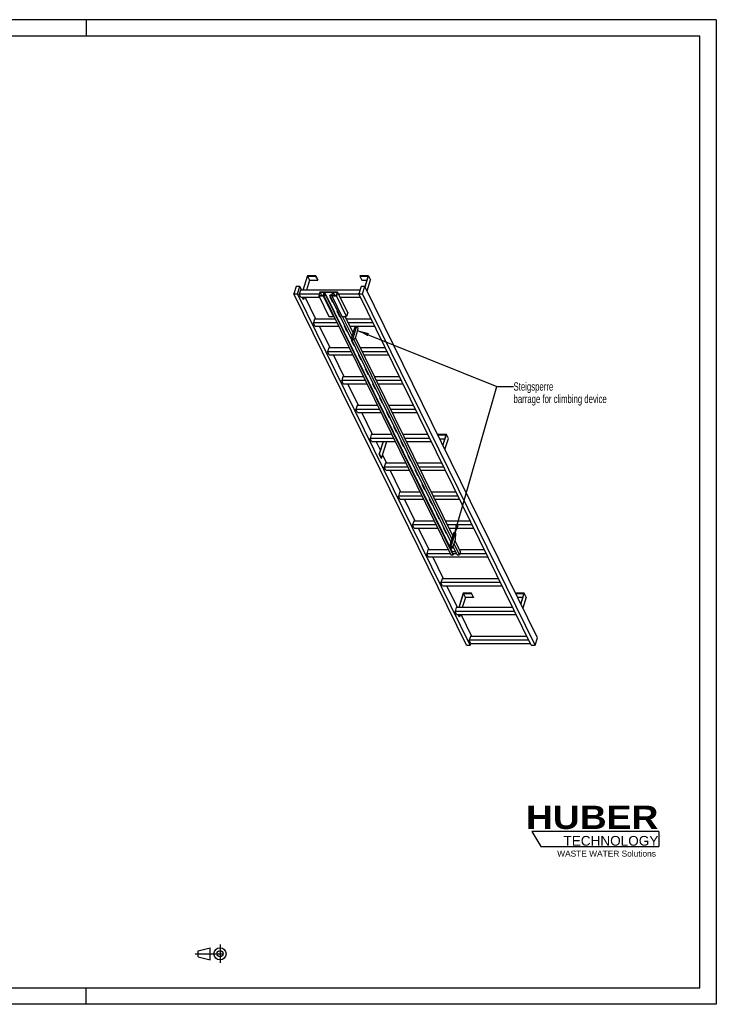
# Model space of a CAD drawing. Header units: millimetres. Extents: x 0 to 8400, y 0 to 5940.
# Tile 2 of 2: x 4200 to 8400, y 0 to 5940. Entities that reach past the tile are written whole.
import ezdxf

# ---------------------------------------------------------------- set-up
doc = ezdxf.new("R2010")
doc.units = ezdxf.units.MM
doc.header["$LTSCALE"] = 462
doc.linetypes.add('CENTER', pattern=[0.6, 0.375, -0.075, 0.075, -0.075])
doc.layers.get('0').update_dxf_attribs({"linetype": 'CONTINUOUS'})
for name, color, linetype in [('053_NOTES', 7, 'CONTINUOUS'), ('HUBER_Logo_BL1', 7, 'CONTINUOUS'), ('HUBER_Logo_BL2', 7, 'CONTINUOUS')]:
    doc.layers.add(name, color=color, linetype=linetype)
doc.styles.get("Standard").update_dxf_attribs({"font": 'txt', "width": 0.7})
doc.styles.add('TEXTSTYLE_2', font='ariblk.ttf')
doc.styles.add('TEXTSTYLE_3', font='arial.ttf')
doc.dimstyles.get("Standard").update_dxf_attribs({"dimtxt": 50, "dimasz": 70, "dimexe": 2, "dimexo": 1, "dimtad": 1, "dimtxsty": 'STANDARD', "dimblk": '_FILLED', "dimblk1": '_FILLED', "dimblk2": '_FILLED', "dimcen": 0.09, "dimazin": 2, "dimtol": 1, "dimtp": 0.01, "dimtm": 0.01, "dimtfac": 1, "dimtofl": 0, "dimtmove": 0, "dimatfit": 3, "dimldrblk": '_FILLED', "dimfxl": 1, "dimtolj": 1, "dimarcsym": 0})

# ---------------------------------------------------------------- blocks, each defined once
blk = doc.blocks.new('HUBER_LOGO_BL1', base_point=(7675, 1007.5))
at = {"layer": 'HUBER_Logo_BL1', "color": 2, "linetype": 'CONTINUOUS', "attachment_point": 3, "line_spacing_factor": 0.78}
for s, insert, char_height, width, style in [('HUBER\\P\\fArial;\\H58.5;TECHNOLOGY ', (8050.7, 1198.2), 140.4, 775.343, 'TEXTSTYLE_2'), ('WASTE WATER Solutions', (8036, 927.2), 36, 594.067, 'TEXTSTYLE_3')]:
    blk.add_mtext(s, dxfattribs=dict(at, insert=insert, char_height=char_height, width=width, style=style))
blk = doc.blocks.new('PROJEKTIONSMETHODE_1_BL3', base_point=(5360, 305))
at = {"color": 2, "linetype": 'CENTER'}
for p, q in [((5407.7, 360), (5407.7, 250)), ((5257.3, 305), (5462.7, 305))]:
    blk.add_line(p, q, dxfattribs=at)
at = {"color": 2, "linetype": 'CONTINUOUS'}
for p, q in [((5275.7, 323.3), (5349, 341.7)), ((5275.7, 286.7), (5275.7, 323.3)), ((5349, 268.3), (5349, 341.7)), ((5275.7, 286.7), (5349, 268.3))]:
    blk.add_line(p, q, dxfattribs=at)
for radius in [36.7, 18.3]:
    blk.add_circle((5407.7, 305), radius, dxfattribs=at)
blk = doc.blocks.new('_FILLED')
at = {"color": 0, "linetype": 'BYBLOCK'}
blk.add_solid([(0, 0), (-1, 0.143), (-1, -0.143)], dxfattribs=at)
blk = doc.blocks.new('HUBER_LOGO_BL2', base_point=(7670.4, 997))
at = {"layer": 'HUBER_Logo_BL2', "color": 5, "linetype": 'CONTINUOUS'}
for p, q in [((8052.9, 1042), (7287.9, 1042)), ((7287.9, 1042), (7341.9, 952)), ((8052.9, 1042), (8052.9, 952)), ((7341.9, 952), (8052.9, 952))]:
    blk.add_line(p, q, dxfattribs=at)

msp = doc.modelspace()

# ---------------------------------------------------------------- linework, layer by layer
at = {"color": 3, "linetype": 'CONTINUOUS'}
for p, q in [((8400, 5940), (0, 5940)), ((4600, 5940), (4600, 5840)), ((8400, 5940), (8400, 0)), ((4600, 0), (4600, 100)), ((8400, 0), (0, 0))]:
    msp.add_line(p, q, dxfattribs=at)
at = {"color": 5, "linetype": 'CONTINUOUS'}
for p, q in [((8300, 5840), (100, 5840)), ((8300, 100), (8300, 5840)), ((100, 100), (8300, 100))]:
    msp.add_line(p, q, dxfattribs=at)
at = {"color": 7, "linetype": 'CONTINUOUS'}
for p, q in [((5934.28, 4395.11), (5907.363, 4308.009)), ((5909.206, 4308.009), (5935.638, 4393.543)), ((5947.839, 4368.679), (5929.091, 4308.009)), ((5984.938, 4395.11), (5934.28, 4395.11)), ((5935.638, 4393.543), (5947.839, 4368.679)), ((5935.638, 4393.543), (5984.454, 4393.543)), ((5947.839, 4368.679), (5996.656, 4368.679)), ((5984.454, 4393.543), (5984.938, 4395.11)), ((5984.454, 4393.543), (5996.656, 4368.679)), ((5984.938, 4395.11), (5997.14, 4370.246)), ((5996.656, 4368.679), (5997.14, 4370.246)), ((6252.046, 4395.11), (6251.562, 4393.543)), ((6251.562, 4393.543), (6263.763, 4368.679)), ((6251.562, 4393.543), (6300.378, 4393.543)), ((6302.704, 4395.11), (6252.046, 4395.11)), ((6263.763, 4368.679), (6292.694, 4368.679)), ((6300.378, 4393.543), (6281.056, 4331.02)), ((6282.19, 4328.728), (6302.704, 4395.11)), ((6294.392, 4303.864), (6314.906, 4370.246)), ((6302.704, 4395.11), (6314.906, 4370.246)), ((5866.59, 4331.016), (5852.792, 4286.367)), ((6892.985, 2166.677), (5852.792, 4286.367)), ((5852.792, 4286.367), (5875.819, 4286.367)), ((5889.616, 4331.016), (5866.59, 4331.016)), ((5875.819, 4286.367), (5889.616, 4331.016)), ((6916.011, 2166.677), (5875.819, 4286.367)), ((5892.449, 4308.009), (5885.187, 4284.509)), ((5894.339, 4265.861), (5885.187, 4284.509)), ((6006.035, 4284.509), (5885.187, 4284.509)), ((5900.907, 4308.009), (5889.616, 4331.016)), ((6250.931, 4308.009), (5892.449, 4308.009)), ((6009.853, 4296.863), (6002.591, 4273.364)), ((6010.532, 4296.08), (6003.754, 4274.147)), ((6009.853, 4296.863), (6116.696, 4296.863)), ((6010.532, 4296.08), (6021.295, 4274.147)), ((6036.322, 4296.08), (6010.532, 4296.08)), ((6029.544, 4274.147), (6036.322, 4296.08)), ((6031.699, 4278.142), (6030.223, 4273.364)), ((6031.699, 4278.142), (6800.405, 2711.685)), ((6045.515, 4278.142), (6031.699, 4278.142)), ((6038.188, 4296.158), (6032.863, 4278.925)), ((6032.863, 4278.925), (6045.757, 4278.925)), ((6038.188, 4296.158), (6806.894, 2729.701)), ((6087.925, 4296.158), (6038.188, 4296.158)), ((6045.757, 4278.925), (6045.515, 4278.142)), ((6814.221, 2711.685), (6045.515, 4278.142)), ((6045.757, 4278.925), (6814.463, 2712.468)), ((6069.463, 4278.142), (6069.705, 4278.925)), ((6799.364, 2790.759), (6069.463, 4278.142)), ((6083.279, 4278.142), (6069.463, 4278.142)), ((6069.705, 4278.925), (6082.6, 4278.925)), ((6083.279, 4278.142), (6081.802, 4273.364)), ((6082.6, 4278.925), (6087.925, 4296.158)), ((6089.743, 4296.08), (6082.965, 4274.147)), ((6089.743, 4296.08), (6100.507, 4274.147)), ((6115.533, 4296.08), (6089.743, 4296.08)), ((6108.755, 4274.147), (6115.533, 4296.08)), ((6116.696, 4296.863), (6109.434, 4273.364)), ((6177.704, 4172.541), (6116.696, 4296.863)), ((6245.155, 4284.509), (6122.759, 4284.509)), ((6258.041, 4331.016), (6244.243, 4286.367)), ((7284.436, 2166.677), (6244.243, 4286.367)), ((6244.243, 4286.367), (6267.27, 4286.367)), ((6281.067, 4331.016), (6258.041, 4331.016)), ((6267.27, 4286.367), (6281.067, 4331.016)), ((7307.462, 2166.677), (6267.27, 4286.367)), ((7321.26, 2211.326), (6281.067, 4331.016)), ((5894.339, 4265.861), (6006.273, 4265.861)), ((5910.171, 4252.747), (5903.736, 4265.861)), ((5905.578, 4265.861), (5912.013, 4252.747)), ((5910.171, 4252.747), (5912.013, 4252.747)), ((5916.066, 4265.861), (5912.013, 4252.747)), ((5986.318, 4133.958), (5921.59, 4265.861)), ((6002.591, 4273.364), (6063.599, 4149.042)), ((6030.223, 4273.364), (6002.591, 4273.364)), ((6003.754, 4274.147), (6029.544, 4274.147)), ((6091.231, 4149.042), (6030.223, 4273.364)), ((6070.336, 4268.186), (6085.588, 4237.105)), ((6074.349, 4268.186), (6070.336, 4268.186)), ((6070.9, 4268.186), (6085.806, 4237.81)), ((6072.041, 4265.861), (6075.489, 4265.861)), ((6081.802, 4273.364), (6142.811, 4149.042)), ((6109.434, 4273.364), (6081.802, 4273.364)), ((6082.965, 4274.147), (6108.755, 4274.147)), ((6085.588, 4237.105), (6085.806, 4237.81)), ((6085.588, 4237.105), (6089.601, 4237.105)), ((6085.806, 4237.81), (6089.255, 4237.81)), ((6170.442, 4149.042), (6109.434, 4273.364)), ((6131.91, 4265.861), (6254.306, 4265.861)), ((6113.042, 4181.16), (6128.294, 4150.08)), ((6117.055, 4181.16), (6113.042, 4181.16)), ((6113.606, 4181.16), (6128.512, 4150.785)), ((6177.704, 4172.541), (6170.442, 4149.042)), ((5977.861, 4133.958), (5970.599, 4110.459)), ((5979.75, 4091.81), (5970.599, 4110.459)), ((6113.986, 4110.459), (5970.599, 4110.459)), ((6102.454, 4133.958), (5977.861, 4133.958)), ((6063.599, 4149.042), (6091.231, 4149.042)), ((6092.708, 4153.82), (6091.231, 4149.042)), ((6128.294, 4150.08), (6128.512, 4150.785)), ((6128.294, 4150.08), (6132.307, 4150.08)), ((6128.512, 4150.785), (6131.961, 4150.785)), ((6142.811, 4149.042), (6170.442, 4149.042)), ((6203.923, 4032.295), (6146.632, 4149.042)), ((6209.708, 4051.017), (6161.605, 4149.042)), ((6319.034, 4133.958), (6169.006, 4133.958)), ((6330.566, 4110.459), (6180.538, 4110.459)), ((5979.75, 4091.81), (6123.138, 4091.81)), ((6071.73, 3959.908), (6007.002, 4091.81)), ((6155.748, 4094.135), (6171, 4063.055)), ((6159.76, 4094.135), (6155.748, 4094.135)), ((6156.312, 4094.135), (6171.218, 4063.76)), ((6157.453, 4091.81), (6160.901, 4091.81)), ((6171, 4063.055), (6171.218, 4063.76)), ((6171, 4063.055), (6175.012, 4063.055)), ((6171.218, 4063.76), (6174.667, 4063.76)), ((6189.69, 4091.81), (6339.717, 4091.81)), ((6222.315, 4091.81), (6199.057, 4016.55)), ((6231.525, 4091.81), (6208.268, 4016.55)), ((6224.681, 4021.402), (6234.364, 4052.735)), ((6240.101, 4079.343), (6233.982, 4091.81)), ((6234.364, 4052.735), (6240.101, 4079.343)), ((6198.454, 4007.11), (6213.706, 3976.029)), ((6202.466, 4007.11), (6198.454, 4007.11)), ((6199.018, 4007.11), (6213.924, 3976.734)), ((6199.057, 4016.55), (6202.108, 4010.334)), ((6199.057, 4016.55), (6208.268, 4016.55)), ((6202.108, 4010.334), (6211.318, 4010.334)), ((6208.268, 4016.55), (6211.318, 4010.334)), ((6211.318, 4010.334), (6224.681, 4021.402)), ((6804.703, 2808.034), (6213.723, 4012.325)), ((6810.488, 2826.756), (6224.368, 4021.143)), ((6063.273, 3959.908), (6056.011, 3936.408)), ((6065.162, 3917.76), (6056.011, 3936.408)), ((6199.398, 3936.408), (6056.011, 3936.408)), ((6187.866, 3959.908), (6063.273, 3959.908)), ((6213.706, 3976.029), (6213.924, 3976.734)), ((6213.706, 3976.029), (6217.718, 3976.029)), ((6213.924, 3976.734), (6217.372, 3976.734)), ((6404.446, 3959.908), (6254.418, 3959.908)), ((6415.978, 3936.408), (6265.95, 3936.408)), ((6065.162, 3917.76), (6208.549, 3917.76)), ((6157.142, 3785.857), (6092.413, 3917.76)), ((6241.16, 3920.084), (6256.412, 3889.004)), ((6245.172, 3920.084), (6241.16, 3920.084)), ((6241.723, 3920.084), (6256.63, 3889.709)), ((6242.864, 3917.76), (6246.313, 3917.76)), ((6256.412, 3889.004), (6256.63, 3889.709)), ((6256.412, 3889.004), (6260.424, 3889.004)), ((6256.63, 3889.709), (6260.078, 3889.709)), ((6275.101, 3917.76), (6425.129, 3917.76)), ((6283.865, 3833.059), (6299.118, 3801.978)), ((6287.878, 3833.059), (6283.865, 3833.059)), ((6284.429, 3833.059), (6299.335, 3802.683)), ((6299.118, 3801.978), (6299.335, 3802.683)), ((6299.118, 3801.978), (6303.13, 3801.978)), ((6299.335, 3802.683), (6302.784, 3802.683)), ((6148.685, 3785.857), (6141.423, 3762.357)), ((6150.574, 3743.709), (6141.423, 3762.357)), ((6284.81, 3762.357), (6141.423, 3762.357)), ((6273.278, 3785.857), (6148.685, 3785.857)), ((6150.574, 3743.709), (6293.961, 3743.709)), ((6242.554, 3611.806), (6177.825, 3743.709)), ((6326.571, 3746.033), (6341.823, 3714.953)), ((6330.584, 3746.033), (6326.571, 3746.033)), ((6327.135, 3746.033), (6342.041, 3715.658)), ((6328.276, 3743.709), (6331.725, 3743.709)), ((6489.858, 3785.857), (6339.83, 3785.857)), ((6501.39, 3762.357), (6351.362, 3762.357)), ((6360.513, 3743.709), (6510.541, 3743.709)), ((6341.823, 3714.953), (6342.041, 3715.658)), ((6341.823, 3714.953), (6345.836, 3714.953)), ((6342.041, 3715.658), (6345.49, 3715.658)), ((6369.277, 3659.008), (6384.529, 3627.928)), ((6373.29, 3659.008), (6369.277, 3659.008)), ((6369.841, 3659.008), (6384.747, 3628.633)), ((6384.529, 3627.928), (6384.747, 3628.633)), ((6384.529, 3627.928), (6388.542, 3627.928)), ((6384.747, 3628.633), (6388.196, 3628.633)), ((6234.096, 3611.806), (6226.834, 3588.306)), ((6235.986, 3569.658), (6226.834, 3588.306)), ((6370.222, 3588.306), (6226.834, 3588.306)), ((6358.69, 3611.806), (6234.096, 3611.806)), ((6235.986, 3569.658), (6379.373, 3569.658)), ((6327.965, 3437.755), (6263.237, 3569.658)), ((6411.983, 3571.983), (6427.235, 3540.902)), ((6415.996, 3571.983), (6411.983, 3571.983)), ((6412.547, 3571.983), (6427.453, 3541.607)), ((6413.688, 3569.658), (6417.136, 3569.658)), ((6575.269, 3611.806), (6425.242, 3611.806)), ((6586.801, 3588.306), (6436.774, 3588.306)), ((6445.925, 3569.658), (6595.953, 3569.658)), ((6427.235, 3540.902), (6427.453, 3541.607)), ((6427.235, 3540.902), (6431.248, 3540.902)), ((6427.453, 3541.607), (6430.902, 3541.607)), ((6454.689, 3484.957), (6469.941, 3453.877)), ((6458.701, 3484.957), (6454.689, 3484.957)), ((6455.253, 3484.957), (6470.159, 3454.582)), ((6469.941, 3453.877), (6470.159, 3454.582)), ((6469.941, 3453.877), (6473.953, 3453.877)), ((6470.159, 3454.582), (6473.608, 3454.582)), ((6319.508, 3437.755), (6312.246, 3414.255)), ((6321.397, 3395.607), (6312.246, 3414.255)), ((6455.633, 3414.255), (6312.246, 3414.255)), ((6444.101, 3437.755), (6319.508, 3437.755)), ((6321.397, 3395.607), (6464.785, 3395.607)), ((6374.633, 3342.657), (6348.649, 3395.607)), ((6390.996, 3395.607), (6367.734, 3320.332)), ((6369.576, 3320.332), (6392.838, 3395.607)), ((6381.778, 3295.467), (6412.724, 3395.607)), ((6404.044, 3437.831), (6404.021, 3437.755)), ((6444.064, 3437.831), (6404.044, 3437.831)), ((6497.395, 3397.932), (6512.647, 3366.851)), ((6501.407, 3397.932), (6497.395, 3397.932)), ((6497.959, 3397.932), (6512.865, 3367.556)), ((6499.099, 3395.607), (6502.548, 3395.607)), ((6660.681, 3437.755), (6510.653, 3437.755)), ((6672.213, 3414.255), (6522.185, 3414.255)), ((6531.337, 3395.607), (6681.364, 3395.607)), ((6721.81, 3437.831), (6721.326, 3436.264)), ((6721.326, 3436.264), (6770.142, 3436.264)), ((6733.528, 3411.4), (6721.326, 3436.264)), ((6772.468, 3437.831), (6721.81, 3437.831)), ((6733.528, 3411.4), (6762.459, 3411.4)), ((6770.142, 3436.264), (6750.825, 3373.752)), ((6751.955, 3371.449), (6772.468, 3437.831)), ((6764.157, 3346.584), (6784.67, 3412.966)), ((6784.67, 3412.966), (6772.468, 3437.831)), ((6512.647, 3366.851), (6512.865, 3367.556)), ((6512.647, 3366.851), (6516.659, 3366.851)), ((6512.865, 3367.556), (6516.313, 3367.556)), ((6379.936, 3295.467), (6367.734, 3320.332)), ((6367.734, 3320.332), (6369.576, 3320.332)), ((6381.778, 3295.467), (6369.576, 3320.332)), ((6379.936, 3295.467), (6381.778, 3295.467)), ((6413.377, 3263.705), (6387.965, 3315.489)), ((6540.101, 3310.907), (6555.353, 3279.826)), ((6544.113, 3310.907), (6540.101, 3310.907)), ((6540.664, 3310.907), (6555.571, 3280.531)), ((6555.353, 3279.826), (6555.571, 3280.531)), ((6555.353, 3279.826), (6559.365, 3279.826)), ((6555.571, 3280.531), (6559.019, 3280.531)), ((6404.92, 3263.705), (6397.658, 3240.205)), ((6406.809, 3221.556), (6397.658, 3240.205)), ((6541.045, 3240.205), (6397.658, 3240.205)), ((6529.513, 3263.705), (6404.92, 3263.705)), ((6406.809, 3221.556), (6550.196, 3221.556)), ((6498.789, 3089.654), (6434.06, 3221.556)), ((6586.819, 3223.881), (6582.807, 3223.881)), ((6582.807, 3223.881), (6598.059, 3192.801)), ((6583.37, 3223.881), (6598.276, 3193.506)), ((6584.511, 3221.556), (6587.96, 3221.556)), ((6746.093, 3263.705), (6596.065, 3263.705)), ((6757.625, 3240.205), (6607.597, 3240.205)), ((6616.748, 3221.556), (6766.776, 3221.556)), ((6598.059, 3192.801), (6598.276, 3193.506)), ((6598.059, 3192.801), (6602.071, 3192.801)), ((6598.276, 3193.506), (6601.725, 3193.506)), ((6490.331, 3089.654), (6483.069, 3066.154)), ((6614.925, 3089.654), (6490.331, 3089.654)), ((6629.525, 3136.856), (6625.512, 3136.856)), ((6625.512, 3136.856), (6640.764, 3105.775)), ((6626.076, 3136.856), (6640.982, 3106.48)), ((6640.764, 3105.775), (6640.982, 3106.48)), ((6640.764, 3105.775), (6644.777, 3105.775)), ((6640.982, 3106.48), (6644.431, 3106.48)), ((6831.505, 3089.654), (6681.477, 3089.654)), ((6626.457, 3066.154), (6483.069, 3066.154)), ((6492.221, 3047.506), (6483.069, 3066.154)), ((6492.221, 3047.506), (6635.608, 3047.506)), ((6584.201, 2915.603), (6519.472, 3047.506)), ((6672.231, 3049.83), (6668.218, 3049.83)), ((6668.218, 3049.83), (6683.47, 3018.75)), ((6668.782, 3049.83), (6683.688, 3019.455)), ((6669.923, 3047.506), (6673.372, 3047.506)), ((6843.037, 3066.154), (6693.009, 3066.154)), ((6702.16, 3047.506), (6852.188, 3047.506)), ((6683.47, 3018.75), (6683.688, 3019.455)), ((6683.47, 3018.75), (6687.483, 3018.75)), ((6683.688, 3019.455), (6687.137, 3019.455)), ((6575.743, 2915.603), (6568.481, 2892.103)), ((6700.336, 2915.603), (6575.743, 2915.603)), ((6714.937, 2962.805), (6710.924, 2962.805)), ((6710.924, 2962.805), (6726.176, 2931.724)), ((6711.488, 2962.805), (6726.394, 2932.429)), ((6726.176, 2931.724), (6726.394, 2932.429)), ((6726.176, 2931.724), (6730.189, 2931.724)), ((6726.394, 2932.429), (6729.843, 2932.429)), ((6916.916, 2915.603), (6766.888, 2915.603)), ((6711.868, 2892.103), (6568.481, 2892.103)), ((6577.632, 2873.455), (6568.481, 2892.103)), ((6577.632, 2873.455), (6721.02, 2873.455)), ((6669.612, 2741.552), (6604.884, 2873.455)), ((6757.642, 2875.78), (6753.63, 2875.78)), ((6753.63, 2875.78), (6768.882, 2844.699)), ((6754.194, 2875.78), (6769.1, 2845.404)), ((6755.335, 2873.455), (6758.783, 2873.455)), ((6928.448, 2892.103), (6778.42, 2892.103)), ((6787.572, 2873.455), (6937.6, 2873.455)), ((6768.882, 2844.699), (6769.1, 2845.404)), ((6768.882, 2844.699), (6772.895, 2844.699)), ((6769.1, 2845.404), (6772.549, 2845.404)), ((6816.806, 2847.201), (6792.6, 2768.868)), ((6826.017, 2847.201), (6801.81, 2768.868)), ((6816.806, 2847.201), (6826.017, 2847.201)), ((6818.223, 2773.719), (6827.906, 2805.052)), ((6857.77, 2730.406), (6825.291, 2796.591)), ((6829.067, 2840.984), (6826.017, 2847.201)), ((6827.906, 2805.052), (6829.067, 2840.984)), ((6661.155, 2741.552), (6653.893, 2718.052)), ((6785.748, 2741.552), (6661.155, 2741.552)), ((6792.6, 2768.868), (6801.81, 2768.868)), ((6792.6, 2768.868), (6800.226, 2753.328)), ((6798.745, 2788.754), (6796.336, 2788.754)), ((6796.336, 2788.754), (6797.814, 2785.742)), ((6796.9, 2788.754), (6798.032, 2786.447)), ((6800.226, 2753.328), (6809.436, 2753.328)), ((6801.81, 2768.868), (6809.436, 2753.328)), ((6809.436, 2753.328), (6818.223, 2773.719)), ((6811.439, 2757.976), (6811.588, 2757.674)), ((6811.588, 2757.674), (6811.806, 2758.379)), ((6811.588, 2757.674), (6815.6, 2757.674)), ((6811.703, 2758.588), (6811.806, 2758.379)), ((6811.806, 2758.379), (6815.254, 2758.379)), ((6838.168, 2711.685), (6813.315, 2762.33)), ((6851.984, 2711.685), (6819.506, 2777.869)), ((7002.328, 2741.552), (6852.3, 2741.552)), ((6797.28, 2718.052), (6653.893, 2718.052)), ((6663.044, 2699.404), (6653.893, 2718.052)), ((6663.044, 2699.404), (7023.011, 2699.404)), ((6755.024, 2567.501), (6690.296, 2699.404)), ((6800.405, 2711.685), (6814.221, 2711.685)), ((6806.894, 2729.701), (6806.551, 2728.592)), ((6829.327, 2729.701), (6806.894, 2729.701)), ((6835.044, 2718.052), (6811.723, 2718.052)), ((6814.221, 2711.685), (6814.463, 2712.468)), ((6838.168, 2711.685), (6851.984, 2711.685)), ((6857.77, 2730.406), (6851.984, 2711.685)), ((7013.86, 2718.052), (6853.952, 2718.052)), ((6746.567, 2567.501), (6739.305, 2544.002)), ((7087.74, 2567.501), (6746.567, 2567.501)), ((7099.272, 2544.002), (6739.305, 2544.002)), ((6748.456, 2525.353), (6739.305, 2544.002)), ((6748.456, 2525.353), (7108.423, 2525.353)), ((6840.436, 2393.451), (6775.707, 2525.353)), ((6873.809, 2480.551), (6846.892, 2393.451)), ((6848.734, 2393.451), (6875.167, 2478.985)), ((6887.368, 2454.12), (6868.62, 2393.451)), ((6924.467, 2480.551), (6873.809, 2480.551)), ((6875.167, 2478.985), (6923.983, 2478.985)), ((6887.368, 2454.12), (6875.167, 2478.985)), ((6936.184, 2454.12), (6887.368, 2454.12)), ((6923.983, 2478.985), (6924.467, 2480.551)), ((6936.184, 2454.12), (6923.983, 2478.985)), ((6936.669, 2455.687), (6924.467, 2480.551)), ((6936.669, 2455.687), (6936.184, 2454.12)), ((7191.575, 2480.551), (7191.09, 2478.985)), ((7191.09, 2478.985), (7239.907, 2478.985)), ((7203.292, 2454.12), (7191.09, 2478.985)), ((7242.233, 2480.551), (7191.575, 2480.551)), ((7232.223, 2454.12), (7203.292, 2454.12)), ((7239.907, 2478.985), (7220.589, 2416.473)), ((7221.719, 2414.169), (7242.233, 2480.551)), ((7254.435, 2455.687), (7233.921, 2389.305)), ((7254.435, 2455.687), (7242.233, 2480.551)), ((6831.978, 2393.451), (6824.716, 2369.951)), ((7173.151, 2393.451), (6831.978, 2393.451)), ((7184.683, 2369.951), (6824.716, 2369.951)), ((6833.868, 2351.302), (6824.716, 2369.951)), ((6833.868, 2351.302), (7193.835, 2351.302)), ((6849.7, 2338.188), (6843.265, 2351.302)), ((6851.542, 2338.188), (6845.107, 2351.302)), ((6851.542, 2338.188), (6849.7, 2338.188)), ((6855.595, 2351.302), (6851.542, 2338.188)), ((6925.847, 2219.4), (6861.119, 2351.302)), ((6917.39, 2219.4), (6910.128, 2195.9)), ((7258.563, 2219.4), (6917.39, 2219.4)), ((7307.462, 2166.677), (7321.26, 2211.326)), ((6892.985, 2166.677), (6916.011, 2166.677)), ((7270.095, 2195.9), (6910.128, 2195.9)), ((6919.279, 2177.252), (6910.128, 2195.9)), ((6916.011, 2166.677), (6919.279, 2177.252)), ((6919.279, 2177.252), (7279.246, 2177.252)), ((7284.436, 2166.677), (7307.462, 2166.677))]:
    msp.add_line(p, q, dxfattribs=at)

# ---------------------------------------------------------------- block references
at = {"color": 2, "linetype": 'CONTINUOUS'}
msp.add_blockref('PROJEKTIONSMETHODE_1_BL3', (5360, 305), dxfattribs=at)
at = {"layer": 'HUBER_Logo_BL1'}
msp.add_blockref('HUBER_LOGO_BL1', (7674.994, 1007.484), dxfattribs=at)
at = {"layer": 'HUBER_Logo_BL2'}
msp.add_blockref('HUBER_LOGO_BL2', (7670.375, 996.993), dxfattribs=at)

# ---------------------------------------------------------------- texts
at = {"layer": '053_NOTES', "color": 2, "linetype": 'CONTINUOUS', "insert": (7177.504, 3752.142), "char_height": 50, "width": 1396.42857, "attachment_point": 1, "line_spacing_factor": 0.9}
msp.add_mtext('Steigsperre\\Pbarrage for climbing device', dxfattribs=at)

# ---------------------------------------------------------------- leaders
at = {"layer": '053_NOTES', "color": 2, "linetype": 'CONTINUOUS'}
for points in [[(6237.211, 4065.942), (7077.504, 3727.142), (7177.504, 3727.142)], [(6818.425, 2822.632), (7077.504, 3727.142), (7177.504, 3727.142)]]:
    msp.add_leader(points, dimstyle='STANDARD', override={"dimtad": 0}, dxfattribs=at)

doc.saveas('drawing.dxf')
